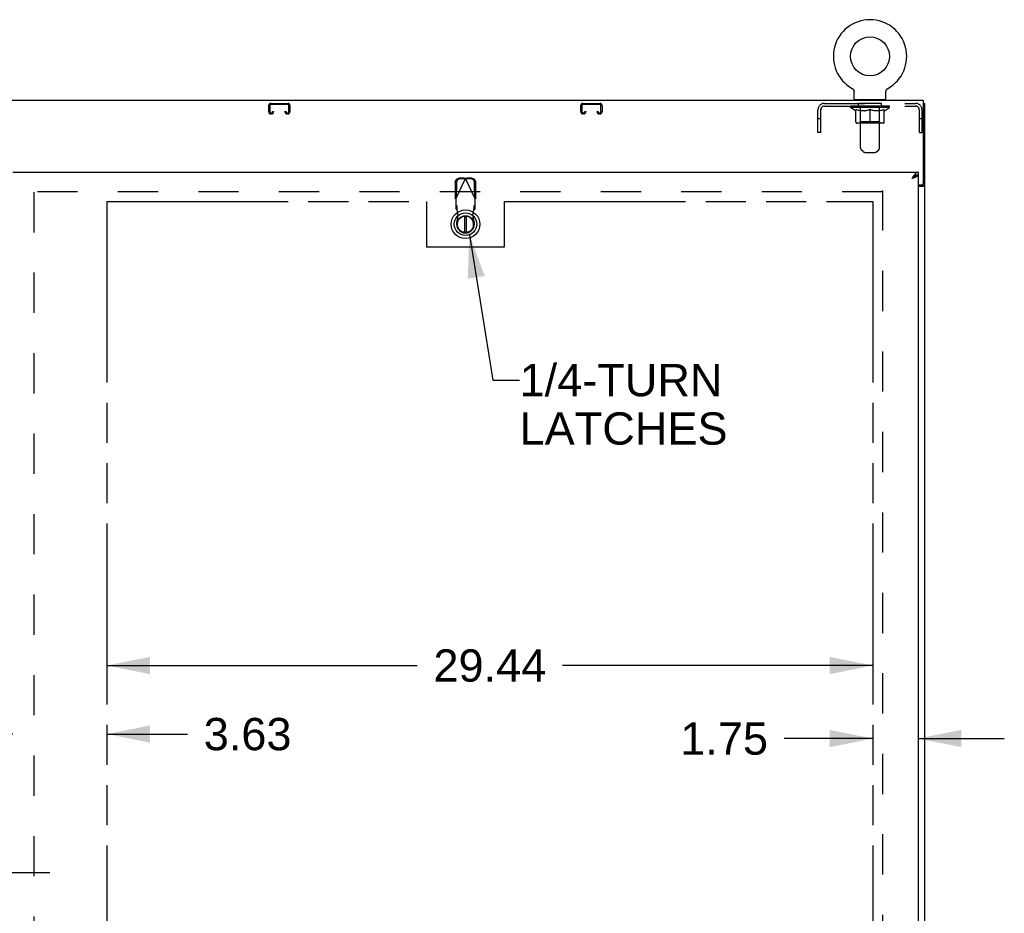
# Model space of a CAD drawing. Header units: inches. Extents: x 0 to 281, y 0 to 182.
# Tile 13 of 19: x 90 to 128, y 106 to 141. Entities that reach past the tile are written whole.
import ezdxf

# ---------------------------------------------------------------- set-up
doc = ezdxf.new("R2010")
doc.units = ezdxf.units.IN
doc.header["$LTSCALE"] = 15.47
doc.header["$MEASUREMENT"] = 0
doc.linetypes.add('HIDDEN', pattern=[0.2, 0.1, -0.1])
doc.linetypes.add('PHANTOM', pattern=[0.8, 0.45, -0.05, 0.1, -0.05, 0.1, -0.05])
doc.layers.get('0').update_dxf_attribs({"linetype": 'CONTINUOUS'})
for name, color, linetype in [('02___PRT_ALL_AXES', 7, 'CONTINUOUS'), ('AVAILABLE_DOOR_SPACE', 7, 'CONTINUOUS'), ('DEFAULT_2', 8, 'HIDDEN'), ('DIMENSIONS', 7, 'CONTINUOUS')]:
    doc.layers.add(name, color=color, linetype=linetype)
doc.styles.get("Standard").update_dxf_attribs({"font": 'arial.ttf'})
doc.dimstyles.new('DIMSTYLE_1', dxfattribs={"dimtxt": 1.240909, "dimasz": 1.654545, "dimexe": 0.09, "dimexo": 0.07, "dimgap": 0.0375, "dimtad": 0, "dimtih": 1, "dimtoh": 1, "dimzin": 4, "dimdsep": 46, "dimtxsty": 'Standard', "dimblk": '_FILLED', "dimblk1": '_FILLED', "dimblk2": '_FILLED', "dimcen": 0.09, "dimazin": 1, "dimtfac": 1, "dimtofl": 0, "dimtmove": 0, "dimatfit": 3, "dimldrblk": '_FILLED', "dimfxl": 0, "dimtolj": 1, "dimtzin": 4, "dimarcsym": 0})
doc.dimstyles.get("Standard").update_dxf_attribs({"dimtxt": 1.406364, "dimasz": 1.654545, "dimexe": 0.09, "dimexo": 0.07, "dimgap": 0.09, "dimtad": 0, "dimtih": 1, "dimtoh": 1, "dimzin": 4, "dimdsep": 46, "dimtxsty": 'Standard', "dimblk": '_FILLED', "dimblk1": '_FILLED', "dimblk2": '_FILLED', "dimcen": 0.09, "dimazin": 1, "dimtp": 0.01, "dimtm": 0.01, "dimtfac": 1, "dimtofl": 0, "dimtmove": 0, "dimatfit": 3, "dimldrblk": '_FILLED', "dimfxl": 0, "dimtolj": 1, "dimtzin": 4, "dimarcsym": 0})

# ---------------------------------------------------------------- blocks, each defined once
blk = doc.blocks.new('_FILLED')
at = {"color": 0, "linetype": 'ByBlock'}
blk.add_solid([(0, 0), (-1, 0.2), (-1, -0.2)], dxfattribs=at)
blk = doc.blocks.new('*D8')
at = {"layer": 'DIMENSIONS', "color": 2, "linetype": 'Continuous'}
for p, q in [((89.6, 113.193), (86.291, 113.193)), ((93.225, 113.193), (96.324, 113.193))]:
    blk.add_line(p, q, dxfattribs=at)
at = {"layer": 'DIMENSIONS', "color": 2, "linetype": 'Continuous', "xscale": 1.6545454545, "yscale": 1.6545454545, "zscale": 1.6545454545}
blk.add_blockref('_FILLED', (89.6, 113.193), dxfattribs=at)
at = {"layer": 'DIMENSIONS', "color": 2, "linetype": 'Continuous', "xscale": 1.6545454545, "yscale": 1.6545454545, "zscale": 1.6545454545, "rotation": 180}
blk.add_blockref('_FILLED', (93.225, 113.193), dxfattribs=at)
at = {"layer": 'DIMENSIONS', "color": 2, "linetype": 'Continuous', "insert": (96.945, 113.813), "char_height": 1.2409, "width": 3.37214, "attachment_point": 1, "line_spacing_factor": 0.9}
blk.add_mtext('3.63', dxfattribs=at)
blk = doc.blocks.new('*D9')
at = {"layer": 'DIMENSIONS', "color": 2, "linetype": 'Continuous'}
for p, q in [((93.225, 115.827), (105.155, 115.827)), ((122.663, 115.827), (110.732, 115.827))]:
    blk.add_line(p, q, dxfattribs=at)
at = {"layer": 'DIMENSIONS', "color": 2, "linetype": 'Continuous', "xscale": 1.6545454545, "yscale": 1.6545454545, "zscale": 1.6545454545, "rotation": 180}
blk.add_blockref('_FILLED', (93.225, 115.827), dxfattribs=at)
at = {"layer": 'DIMENSIONS', "color": 2, "linetype": 'Continuous', "xscale": 1.6545454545, "yscale": 1.6545454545, "zscale": 1.6545454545}
blk.add_blockref('_FILLED', (122.663, 115.827), dxfattribs=at)
at = {"layer": 'DIMENSIONS', "color": 2, "linetype": 'Continuous', "insert": (107.944, 116.448), "char_height": 1.2409, "width": 4.33626, "attachment_point": 2, "line_spacing_factor": 0.9}
blk.add_mtext('29.44', dxfattribs=at)
blk = doc.blocks.new('*D10')
at = {"layer": 'DIMENSIONS', "color": 2, "linetype": 'Continuous'}
for p, q in [((122.663, 113.021), (119.258, 113.021)), ((124.413, 113.021), (127.722, 113.021))]:
    blk.add_line(p, q, dxfattribs=at)
at = {"layer": 'DIMENSIONS', "color": 2, "linetype": 'Continuous', "xscale": 1.6545454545, "yscale": 1.6545454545, "zscale": 1.6545454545}
blk.add_blockref('_FILLED', (122.663, 113.021), dxfattribs=at)
at = {"layer": 'DIMENSIONS', "color": 2, "linetype": 'Continuous', "xscale": 1.6545454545, "yscale": 1.6545454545, "zscale": 1.6545454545, "rotation": 180}
blk.add_blockref('_FILLED', (124.413, 113.021), dxfattribs=at)
at = {"layer": 'DIMENSIONS', "color": 2, "linetype": 'Continuous', "insert": (118.638, 113.641), "char_height": 1.2409, "width": 3.37214, "attachment_point": 3, "line_spacing_factor": 0.9}
blk.add_mtext('1.75', dxfattribs=at)
blk = doc.blocks.new('*D16')
at = {"layer": 'DIMENSIONS', "color": 2, "linetype": 'Continuous'}
for p, q in [((84.1, 107.873), (80.295, 107.873)), ((87.725, 107.873), (91.034, 107.873))]:
    blk.add_line(p, q, dxfattribs=at)
at = {"layer": 'DIMENSIONS', "color": 2, "linetype": 'Continuous', "xscale": 1.6545454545, "yscale": 1.6545454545, "zscale": 1.6545454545}
blk.add_blockref('_FILLED', (84.1, 107.873), dxfattribs=at)
at = {"layer": 'DIMENSIONS', "color": 2, "linetype": 'Continuous', "xscale": 1.6545454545, "yscale": 1.6545454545, "zscale": 1.6545454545, "rotation": 180}
blk.add_blockref('_FILLED', (87.725, 107.873), dxfattribs=at)
at = {"layer": 'DIMENSIONS', "color": 2, "linetype": 'Continuous', "insert": (79.675, 108.493), "char_height": 1.2409, "width": 3.37214, "attachment_point": 3, "line_spacing_factor": 0.9}
blk.add_mtext('3.63', dxfattribs=at)

msp = doc.modelspace()

# ---------------------------------------------------------------- linework, layer by layer
at = {"color": 7, "linetype": 'Continuous'}
for p, q in [((121.869, 138.011), (121.868, 138.011)), ((121.868, 138.011), (121.874, 138.008)), ((121.869, 138.01), (121.87, 138.01)), ((121.874, 138.008), (121.879, 138.005)), ((121.879, 138.005), (121.884, 138.001)), ((121.883, 138.001), (121.888, 137.998)), ((121.888, 137.998), (121.893, 137.994)), ((121.893, 137.994), (121.897, 137.99)), ((121.897, 137.99), (121.902, 137.986)), ((121.902, 137.986), (121.906, 137.982)), ((121.906, 137.982), (121.91, 137.977)), ((121.91, 137.977), (121.914, 137.973)), ((121.914, 137.973), (121.917, 137.968)), ((121.917, 137.968), (121.921, 137.963)), ((121.921, 137.963), (121.924, 137.958)), ((121.924, 137.958), (121.927, 137.953)), ((121.927, 137.953), (121.93, 137.948)), ((121.93, 137.948), (121.933, 137.942)), ((121.933, 137.943), (121.935, 137.937)), ((121.935, 137.937), (121.938, 137.931)), ((121.938, 137.932), (121.94, 137.926)), ((121.94, 137.926), (121.942, 137.92)), ((121.942, 137.92), (121.943, 137.914)), ((121.943, 137.915), (121.945, 137.909)), ((121.945, 137.909), (121.946, 137.903)), ((121.946, 137.903), (121.947, 137.897)), ((121.947, 137.897), (121.948, 137.891)), ((121.948, 137.891), (121.948, 137.885)), ((121.948, 137.879), (121.949, 137.874)), ((121.949, 137.589), (121.949, 137.874)), ((123.169, 137.885), (123.17, 137.891)), ((123.169, 137.879), (123.169, 137.885)), ((123.169, 137.879), (123.169, 137.885)), ((123.169, 137.874), (123.169, 137.879)), ((123.169, 137.589), (123.169, 137.874)), ((123.17, 137.897), (123.171, 137.903)), ((123.17, 137.891), (123.17, 137.897)), ((123.171, 137.903), (123.172, 137.909)), ((123.172, 137.909), (123.174, 137.915)), ((123.174, 137.914), (123.176, 137.92)), ((123.176, 137.92), (123.177, 137.926)), ((123.177, 137.926), (123.18, 137.932)), ((123.179, 137.931), (123.182, 137.937)), ((123.182, 137.937), (123.184, 137.943)), ((123.184, 137.942), (123.187, 137.948)), ((123.187, 137.948), (123.19, 137.953)), ((123.19, 137.953), (123.193, 137.958)), ((123.193, 137.958), (123.196, 137.963)), ((123.196, 137.963), (123.2, 137.968)), ((123.2, 137.968), (123.204, 137.973)), ((123.203, 137.973), (123.207, 137.977)), ((123.207, 137.977), (123.211, 137.982)), ((123.211, 137.982), (123.216, 137.986)), ((123.215, 137.986), (123.22, 137.99)), ((123.22, 137.99), (123.224, 137.994)), ((123.224, 137.994), (123.229, 137.998)), ((123.229, 137.998), (123.234, 138.001)), ((123.234, 138.001), (123.239, 138.005)), ((123.238, 138.005), (123.244, 138.008)), ((123.239, 138.005), (123.24, 138.006)), ((123.244, 138.008), (123.249, 138.011)), ((123.247, 138.01), (123.248, 138.01)), ((123.249, 138.011), (123.249, 138.011)), ((121.964, 137.569), (121.964, 137.539)), ((123.154, 137.569), (121.964, 137.569)), ((123.154, 137.569), (123.154, 137.539)), ((124.611, 137.435), (124.663, 137.435)), ((124.413, 134.789), (124.413, 134.685)), ((124.312, 134.656), (124.301, 134.65)), ((124.559, 134.299), (124.559, 134.287)), ((124.559, 134.287), (124.663, 134.287)), ((107.2, 132.402), (107.223, 132.413))]:
    msp.add_line(p, q, dxfattribs=at)
at = {"color": 3, "linetype": 'Continuous'}
for p, q in [((124.611, 137.539), (52.715, 137.539)), ((124.611, 134.358), (124.611, 137.539)), ((124.663, 47.643), (124.663, 137.435)), ((89.6, 134.789), (124.413, 134.789)), ((124.198, 134.554), (124.166, 134.542)), ((124.413, 134.685), (124.413, 54.393)), ((124.413, 134.298), (124.551, 134.298)), ((124.413, 134.246), (124.593, 134.246))]:
    msp.add_line(p, q, dxfattribs=at)
at = {"color": 6, "linetype": 'Continuous'}
for p, q in [((106.967, 133.101), (106.967, 132.476)), ((107.046, 132.476), (107.046, 133.101))]:
    msp.add_line(p, q, dxfattribs=at)
at = {"color": 7, "linetype": 'Continuous'}
for points in [[(121.948, 137.885), (121.948, 137.879), (121.949, 137.874)], [(124.301, 134.65), (124.289, 134.643), (124.278, 134.635), (124.267, 134.628), (124.256, 134.619), (124.245, 134.61), (124.233, 134.601), (124.222, 134.592), (124.211, 134.582), (124.2, 134.572), (124.188, 134.562), (124.177, 134.552), (124.166, 134.542)], [(124.297, 134.647), (124.293, 134.642), (124.288, 134.635), (124.281, 134.628), (124.274, 134.621), (124.267, 134.613), (124.259, 134.606), (124.25, 134.599), (124.241, 134.592), (124.231, 134.585), (124.221, 134.578), (124.21, 134.571), (124.199, 134.564), (124.188, 134.556), (124.177, 134.549), (124.166, 134.542)], [(124.413, 134.685), (124.401, 134.684), (124.39, 134.683), (124.379, 134.681), (124.368, 134.679), (124.357, 134.676), (124.345, 134.672), (124.334, 134.667), (124.323, 134.662), (124.312, 134.656)], [(124.518, 134.246), (124.518, 134.248), (124.518, 134.25), (124.519, 134.252), (124.52, 134.254), (124.521, 134.256), (124.522, 134.258), (124.523, 134.259), (124.525, 134.261), (124.527, 134.263), (124.529, 134.264), (124.531, 134.266), (124.533, 134.267), (124.536, 134.268), (124.538, 134.269)], [(124.538, 134.269), (124.543, 134.272), (124.546, 134.273), (124.548, 134.275), (124.551, 134.276), (124.553, 134.277), (124.555, 134.279), (124.556, 134.281), (124.557, 134.282), (124.558, 134.284), (124.558, 134.285), (124.559, 134.287)]]:
    msp.add_lwpolyline(points, dxfattribs=at)
at = {"color": 3, "linetype": 'Continuous'}
for points in [[(124.413, 134.789), (124.401, 134.788), (124.39, 134.786), (124.379, 134.783), (124.368, 134.779), (124.357, 134.773), (124.345, 134.766), (124.334, 134.758), (124.323, 134.75), (124.312, 134.739), (124.301, 134.728), (124.289, 134.716), (124.278, 134.704), (124.267, 134.69)], [(124.267, 134.69), (124.256, 134.675), (124.245, 134.66), (124.233, 134.645), (124.222, 134.628), (124.211, 134.612), (124.2, 134.595), (124.188, 134.577), (124.177, 134.56), (124.166, 134.542)], [(124.316, 134.602), (124.303, 134.596), (124.289, 134.59), (124.275, 134.584), (124.26, 134.578), (124.245, 134.572), (124.23, 134.566), (124.214, 134.56), (124.198, 134.554)], [(124.413, 134.685), (124.412, 134.679), (124.41, 134.673), (124.408, 134.667), (124.404, 134.661), (124.399, 134.655), (124.394, 134.649), (124.387, 134.643), (124.38, 134.637), (124.371, 134.631), (124.362, 134.625), (124.351, 134.619), (124.34, 134.613), (124.329, 134.607), (124.316, 134.602)], [(124.593, 134.246), (124.595, 134.248), (124.597, 134.249), (124.6, 134.251), (124.603, 134.252), (124.607, 134.254), (124.611, 134.255), (124.615, 134.257), (124.619, 134.258), (124.627, 134.261)], [(124.627, 134.261), (124.631, 134.262), (124.635, 134.263), (124.638, 134.265), (124.642, 134.266), (124.645, 134.268), (124.648, 134.269), (124.651, 134.271), (124.653, 134.272), (124.656, 134.274), (124.657, 134.276), (124.659, 134.277), (124.66, 134.279), (124.661, 134.281), (124.662, 134.283), (124.662, 134.285), (124.663, 134.287)]]:
    msp.add_lwpolyline(points, dxfattribs=at)
at = {"color": 7, "linetype": 'Continuous'}
for centre, radius in [((122.559, 139.24), 0.75), ((107.007, 132.788), 0.551), ((107.007, 132.788), 0.433), ((107.007, 132.788), 0.329), ((107.007, 132.788), 0.317)]:
    msp.add_circle(centre, radius, dxfattribs=at)
for centre, radius, start, end in [((122.559, 139.24), 1.41, 299.2655, 240.7345), ((121.969, 137.589), 0.02, 180, 263.0769), ((123.149, 137.589), 0.02, 276.9231, 360)]:
    msp.add_arc(centre, radius, start, end, dxfattribs=at)
at = {"color": 3, "linetype": 'Continuous'}
msp.add_arc((124.551, 134.358), 0.06, 270, 360, dxfattribs=at)
at = {"color": 6, "linetype": 'Continuous'}
msp.add_arc((107.007, 132.788), 0.315, 100.0787, 79.9213, dxfattribs=at)
at = {"layer": '02___PRT_ALL_AXES', "color": 8, "linetype": 'HIDDEN'}
for p, q in [((122.121, 137.331), (122.121, 137.435)), ((122.996, 137.435), (122.121, 137.435)), ((122.996, 137.331), (122.996, 137.435)), ((122.996, 137.331), (122.121, 137.331))]:
    msp.add_line(p, q, dxfattribs=at)
at = {"layer": 'AVAILABLE_DOOR_SPACE', "color": 4, "linetype": 'PHANTOM'}
for p, q in [((93.225, 133.664), (93.225, 95.414)), ((93.225, 133.664), (105.506, 133.664)), ((105.506, 133.664), (105.506, 131.914)), ((108.506, 131.914), (108.506, 133.664)), ((108.506, 133.664), (122.663, 133.664)), ((122.663, 133.664), (122.663, 55.414)), ((105.506, 131.914), (108.506, 131.914))]:
    msp.add_line(p, q, dxfattribs=at)
at = {"layer": 'DEFAULT_2', "color": 8, "linetype": 'HIDDEN'}
for p, q in [((121.868, 138.011), (121.868, 138.011)), ((121.877, 138.006), (121.879, 138.005)), ((123.249, 138.011), (123.249, 138.011)), ((99.524, 137.435), (100.176, 137.435)), ((111.524, 137.435), (112.176, 137.435)), ((120.805, 137.435), (124.312, 137.435)), ((122.184, 137.569), (122.184, 137.539)), ((122.194, 135.723), (122.194, 137.539)), ((122.924, 135.723), (122.924, 137.539)), ((122.934, 137.569), (122.934, 137.539)), ((99.444, 137.108), (99.444, 137.355)), ((99.484, 137.355), (99.484, 137.108)), ((100.176, 137.395), (99.524, 137.395)), ((99.524, 137.068), (99.551, 137.068)), ((99.551, 137.028), (99.524, 137.028)), ((99.591, 137.108), (99.591, 137.122)), ((99.591, 137.122), (99.631, 137.122)), ((99.631, 137.122), (99.631, 137.108)), ((100.069, 137.108), (100.069, 137.122)), ((100.069, 137.122), (100.109, 137.122)), ((100.109, 137.122), (100.109, 137.108)), ((100.149, 137.068), (100.176, 137.068)), ((100.176, 137.028), (100.149, 137.028)), ((100.216, 137.108), (100.216, 137.355)), ((100.256, 137.355), (100.256, 137.108)), ((111.444, 137.108), (111.444, 137.355)), ((111.484, 137.355), (111.484, 137.108)), ((112.176, 137.395), (111.524, 137.395)), ((111.524, 137.068), (111.551, 137.068)), ((111.551, 137.028), (111.524, 137.028)), ((111.591, 137.108), (111.591, 137.122)), ((111.591, 137.122), (111.631, 137.122)), ((111.631, 137.122), (111.631, 137.108)), ((112.069, 137.108), (112.069, 137.122)), ((112.069, 137.122), (112.109, 137.122)), ((112.109, 137.122), (112.109, 137.108)), ((112.149, 137.068), (112.176, 137.068)), ((112.176, 137.028), (112.149, 137.028)), ((112.216, 137.108), (112.216, 137.355)), ((112.256, 137.355), (112.256, 137.108)), ((120.559, 136.31), (120.559, 137.188)), ((120.663, 136.31), (120.663, 137.188)), ((120.805, 137.331), (124.312, 137.331)), ((121.815, 137.276), (121.815, 137.331)), ((123.302, 137.276), (121.815, 137.276)), ((122.001, 137.145), (121.815, 137.276)), ((121.826, 137.323), (121.826, 137.331)), ((121.837, 137.319), (121.837, 137.323)), ((121.837, 137.319), (123.28, 137.319)), ((121.847, 137.319), (121.847, 137.323)), ((121.849, 137.319), (121.849, 137.323)), ((121.86, 137.323), (121.86, 137.331)), ((121.879, 137.319), (121.879, 137.323)), ((121.882, 137.319), (121.882, 137.323)), ((121.915, 137.323), (121.915, 137.331)), ((121.932, 137.319), (121.932, 137.323)), ((121.935, 137.319), (121.935, 137.323)), ((122.172, 137.323), (121.943, 137.323)), ((121.989, 137.323), (121.989, 137.331)), ((121.99, 137.319), (121.99, 137.323)), ((121.991, 137.319), (121.991, 137.323)), ((121.994, 137.319), (121.994, 137.323)), ((122.001, 137.145), (122.008, 137.145)), ((122.004, 137.319), (122.004, 137.323)), ((122.004, 137.319), (122.004, 137.323)), ((122.008, 137.319), (122.008, 137.323)), ((122.008, 136.721), (122.008, 137.2)), ((122.008, 137.2), (122.043, 137.187)), ((122.011, 137.319), (122.011, 137.324)), ((122.015, 137.319), (122.015, 137.323)), ((122.034, 137.319), (122.034, 137.323)), ((122.077, 137.175), (122.042, 137.187)), ((122.052, 137.319), (122.052, 137.323)), ((122.055, 137.319), (122.055, 137.326)), ((122.11, 137.165), (122.076, 137.176)), ((122.081, 137.323), (122.081, 137.331)), ((122.081, 137.319), (122.081, 137.323)), ((122.092, 137.319), (122.092, 137.323)), ((122.097, 137.319), (122.097, 137.323)), ((122.105, 137.319), (122.105, 137.323)), ((122.143, 137.157), (122.11, 137.166)), ((122.121, 137.319), (122.121, 137.327)), ((122.141, 137.319), (122.141, 137.323)), ((122.176, 137.15), (122.143, 137.157)), ((122.144, 137.319), (122.144, 137.323)), ((122.172, 137.319), (122.172, 137.323)), ((122.209, 137.145), (122.176, 137.15)), ((122.25, 137.323), (122.184, 137.323)), ((122.187, 137.323), (122.187, 137.331)), ((122.193, 136.724), (122.193, 137.272)), ((122.195, 137.319), (122.195, 137.323)), ((122.201, 137.319), (122.201, 137.323)), ((122.207, 137.319), (122.207, 137.329)), ((122.357, 137.145), (122.209, 137.145)), ((122.215, 137.319), (122.215, 137.323)), ((122.226, 137.319), (122.226, 137.323)), ((122.25, 137.319), (122.25, 137.323)), ((122.338, 137.323), (122.275, 137.323)), ((122.299, 137.319), (122.299, 137.323)), ((122.304, 137.323), (122.304, 137.331)), ((122.309, 137.319), (122.309, 137.323)), ((122.311, 137.319), (122.311, 137.33)), ((122.315, 137.319), (122.315, 137.323)), ((122.324, 137.319), (122.324, 137.323)), ((122.338, 137.319), (122.338, 137.323)), ((122.357, 137.145), (122.391, 137.15)), ((122.432, 137.323), (122.375, 137.323)), ((122.424, 137.157), (122.39, 137.15)), ((122.391, 137.319), (122.391, 137.323)), ((122.457, 137.166), (122.423, 137.157)), ((122.424, 137.323), (122.559, 137.331)), ((122.429, 137.323), (122.429, 137.331)), ((122.43, 137.331), (122.429, 137.331)), ((122.43, 137.323), (122.43, 137.33)), ((122.43, 137.319), (122.43, 137.323)), ((122.432, 137.319), (122.432, 137.323)), ((122.435, 137.319), (122.435, 137.323)), ((122.436, 137.319), (122.436, 137.323)), ((122.49, 137.176), (122.456, 137.165)), ((122.53, 137.323), (122.479, 137.323)), ((122.488, 137.319), (122.488, 137.323)), ((122.524, 137.187), (122.49, 137.175)), ((122.559, 137.2), (122.524, 137.187)), ((122.53, 137.319), (122.53, 137.323)), ((122.556, 137.323), (122.555, 137.323)), ((122.555, 137.319), (122.555, 137.323)), ((122.556, 137.319), (122.556, 137.323)), ((122.559, 137.323), (122.559, 137.331)), ((122.559, 136.677), (122.559, 137.2)), ((122.559, 137.2), (122.593, 137.187)), ((122.562, 137.319), (122.562, 137.323)), ((122.562, 137.319), (122.562, 137.323)), ((122.562, 137.323), (122.562, 137.323)), ((122.564, 137.323), (122.638, 137.323)), ((122.587, 137.319), (122.587, 137.323)), ((122.627, 137.175), (122.593, 137.187)), ((122.601, 137.323), (122.601, 137.328)), ((122.601, 137.328), (122.693, 137.323)), ((122.626, 137.323), (122.626, 137.327)), ((122.661, 137.165), (122.627, 137.176)), ((122.629, 137.319), (122.629, 137.323)), ((122.694, 137.157), (122.66, 137.166)), ((122.681, 137.319), (122.681, 137.323)), ((122.682, 137.319), (122.682, 137.323)), ((122.685, 137.319), (122.685, 137.323)), ((122.685, 137.323), (122.743, 137.323)), ((122.687, 137.331), (122.688, 137.331)), ((122.687, 137.323), (122.687, 137.33)), ((122.687, 137.319), (122.687, 137.323)), ((122.688, 137.323), (122.688, 137.331)), ((122.727, 137.15), (122.693, 137.157)), ((122.726, 137.319), (122.726, 137.323)), ((122.76, 137.145), (122.727, 137.15)), ((122.908, 137.145), (122.76, 137.145)), ((122.779, 137.319), (122.779, 137.323)), ((122.779, 137.323), (122.842, 137.323)), ((122.793, 137.319), (122.793, 137.323)), ((122.802, 137.319), (122.802, 137.323)), ((122.806, 137.319), (122.806, 137.33)), ((122.808, 137.319), (122.808, 137.323)), ((122.813, 137.323), (122.813, 137.331)), ((122.818, 137.319), (122.818, 137.323)), ((122.867, 137.319), (122.867, 137.323)), ((122.867, 137.323), (122.933, 137.323)), ((122.891, 137.319), (122.891, 137.323)), ((122.902, 137.319), (122.902, 137.323)), ((122.908, 137.145), (122.941, 137.15)), ((122.91, 137.319), (122.91, 137.329)), ((122.917, 137.319), (122.917, 137.323)), ((122.922, 137.319), (122.922, 137.323)), ((122.924, 136.724), (122.924, 137.272)), ((122.93, 137.323), (122.93, 137.331)), ((122.974, 137.157), (122.941, 137.15)), ((122.945, 137.319), (122.945, 137.323)), ((122.945, 137.323), (123.174, 137.323)), ((122.973, 137.319), (122.973, 137.323)), ((123.007, 137.166), (122.974, 137.157)), ((122.976, 137.319), (122.976, 137.323)), ((122.996, 137.319), (122.996, 137.327)), ((123.041, 137.176), (123.007, 137.165)), ((123.012, 137.319), (123.012, 137.323)), ((123.02, 137.319), (123.02, 137.323)), ((123.025, 137.319), (123.025, 137.323)), ((123.036, 137.323), (123.036, 137.331)), ((123.037, 137.319), (123.037, 137.323)), ((123.075, 137.187), (123.04, 137.175)), ((123.062, 137.319), (123.062, 137.326)), ((123.065, 137.319), (123.065, 137.323)), ((123.109, 137.2), (123.074, 137.187)), ((123.083, 137.319), (123.083, 137.323)), ((123.102, 137.319), (123.102, 137.323)), ((123.106, 137.319), (123.106, 137.324)), ((123.109, 137.319), (123.109, 137.323)), ((123.109, 136.721), (123.109, 137.2)), ((123.109, 137.145), (123.116, 137.145)), ((123.113, 137.319), (123.113, 137.323)), ((123.113, 137.319), (123.113, 137.323)), ((123.116, 137.145), (123.302, 137.276)), ((123.123, 137.319), (123.123, 137.323)), ((123.126, 137.319), (123.126, 137.323)), ((123.127, 137.319), (123.127, 137.323)), ((123.128, 137.323), (123.128, 137.331)), ((123.182, 137.319), (123.182, 137.323)), ((123.185, 137.319), (123.185, 137.323)), ((123.202, 137.323), (123.202, 137.331)), ((123.236, 137.319), (123.236, 137.323)), ((123.238, 137.319), (123.238, 137.323)), ((123.257, 137.323), (123.257, 137.331)), ((123.269, 137.319), (123.269, 137.323)), ((123.27, 137.319), (123.27, 137.323)), ((123.28, 137.319), (123.28, 137.323)), ((123.291, 137.323), (123.291, 137.331)), ((123.302, 137.276), (123.302, 137.331)), ((124.455, 136.31), (124.455, 137.188)), ((124.559, 136.31), (124.559, 137.188)), ((120.663, 136.84), (120.559, 136.84)), ((123.066, 136.677), (122.051, 136.677)), ((122.193, 136.724), (122.146, 136.677)), ((122.924, 136.724), (122.193, 136.724)), ((122.924, 136.724), (122.971, 136.677)), ((124.559, 136.84), (124.455, 136.84)), ((120.663, 136.31), (120.559, 136.31)), ((124.455, 136.31), (124.559, 136.31)), ((122.294, 135.581), (122.223, 135.652)), ((122.365, 135.552), (122.752, 135.552)), ((122.823, 135.581), (122.894, 135.652)), ((106.615, 134.397), (106.605, 133.807)), ((106.633, 133.759), (107.007, 134.546)), ((106.656, 134.377), (106.646, 133.787)), ((106.962, 134.559), (106.769, 134.556)), ((107.004, 134.54), (106.811, 134.536)), ((106.962, 134.559), (106.984, 134.553)), ((106.962, 134.559), (107.004, 134.54)), ((106.984, 134.553), (107.007, 134.546)), ((107.007, 134.546), (107.029, 134.553)), ((107.381, 133.759), (107.007, 134.546)), ((107.01, 134.54), (107.052, 134.559)), ((107.203, 134.536), (107.01, 134.54)), ((107.029, 134.553), (107.052, 134.559)), ((107.244, 134.556), (107.052, 134.559)), ((107.367, 133.787), (107.357, 134.377)), ((107.409, 133.807), (107.399, 134.397)), ((123.038, 134.039), (90.309, 134.039)), ((90.413, 134.024), (90.413, 55.054)), ((123.038, 134.091), (123.038, 54.987)), ((106.646, 133.787), (106.605, 133.807)), ((106.633, 133.759), (106.633, 133.385)), ((107.409, 133.807), (107.367, 133.787)), ((107.381, 133.385), (107.381, 133.759)), ((106.679, 133.498), (106.633, 133.54)), ((106.633, 133.385), (106.679, 133.343)), ((106.679, 133.343), (106.679, 133.498)), ((106.731, 133.142), (106.693, 133.339)), ((107.32, 133.339), (107.282, 133.142)), ((107.381, 133.54), (107.335, 133.498)), ((107.335, 133.498), (107.335, 133.343)), ((107.335, 133.343), (107.381, 133.385)), ((106.678, 132.848), (106.731, 133.142)), ((107.282, 133.142), (107.336, 132.848))]:
    msp.add_line(p, q, dxfattribs=at)
for points in [[(106.615, 134.397), (106.616, 134.412), (106.618, 134.428), (106.622, 134.443), (106.627, 134.457), (106.634, 134.471), (106.642, 134.484), (106.651, 134.497), (106.661, 134.508), (106.672, 134.519), (106.684, 134.528), (106.697, 134.536), (106.711, 134.543), (106.725, 134.548), (106.74, 134.552), (106.754, 134.555), (106.769, 134.556)], [(106.811, 134.536), (106.796, 134.535), (106.781, 134.533), (106.767, 134.529), (106.753, 134.523), (106.739, 134.516), (106.726, 134.508), (106.714, 134.499), (106.703, 134.489), (106.693, 134.477), (106.683, 134.465), (106.676, 134.451), (106.669, 134.437), (106.664, 134.423), (106.66, 134.408), (106.657, 134.393), (106.656, 134.377)], [(107.357, 134.377), (107.356, 134.393), (107.354, 134.408), (107.35, 134.423), (107.345, 134.437), (107.338, 134.451), (107.33, 134.465), (107.321, 134.477), (107.311, 134.489), (107.3, 134.499), (107.288, 134.508), (107.275, 134.516), (107.261, 134.523), (107.247, 134.529), (107.233, 134.533), (107.218, 134.535), (107.203, 134.536)], [(107.244, 134.556), (107.259, 134.555), (107.274, 134.552), (107.289, 134.548), (107.303, 134.543), (107.316, 134.536), (107.329, 134.528), (107.341, 134.519), (107.353, 134.508), (107.363, 134.497), (107.372, 134.484), (107.38, 134.471), (107.386, 134.457), (107.392, 134.443), (107.396, 134.428), (107.398, 134.412), (107.399, 134.397)], [(106.633, 133.759), (106.623, 133.775), (106.619, 133.783), (106.614, 133.791), (106.609, 133.799), (106.605, 133.807)], [(107.395, 133.783), (107.386, 133.767), (107.381, 133.759)], [(107.409, 133.807), (107.405, 133.799), (107.4, 133.791), (107.395, 133.783)], [(106.69, 133.387), (106.689, 133.402), (106.688, 133.416), (106.687, 133.43), (106.686, 133.443), (106.685, 133.455), (106.684, 133.465), (106.683, 133.475), (106.682, 133.483), (106.681, 133.49), (106.68, 133.495), (106.679, 133.498)], [(106.679, 133.343), (106.681, 133.343), (106.684, 133.342), (106.686, 133.342), (106.689, 133.341), (106.691, 133.34), (106.693, 133.339)], [(106.693, 133.339), (106.692, 133.355), (106.69, 133.387)], [(107.335, 133.498), (107.334, 133.495), (107.333, 133.49), (107.332, 133.483), (107.331, 133.475), (107.33, 133.465), (107.329, 133.455), (107.328, 133.443), (107.327, 133.43), (107.326, 133.416), (107.324, 133.402), (107.323, 133.387), (107.322, 133.371), (107.32, 133.339)], [(107.32, 133.339), (107.323, 133.34), (107.325, 133.341), (107.328, 133.342), (107.33, 133.342), (107.332, 133.343), (107.335, 133.343)]]:
    msp.add_lwpolyline(points, dxfattribs=at)
for centre, radius, start, end in [((99.524, 137.355), 0.08, 90, 180), ((100.176, 137.355), 0.08, 0, 90), ((111.524, 137.355), 0.08, 90, 180), ((112.176, 137.355), 0.08, 0, 90), ((120.805, 137.188), 0.246, 90, 180), ((121.969, 137.589), 0.02, 263.0769, 270), ((122.164, 137.539), 0.03, 0, 90), ((122.954, 137.539), 0.03, 90, 180), ((123.149, 137.589), 0.02, 270, 276.9231), ((124.312, 137.188), 0.246, 0, 90), ((99.524, 137.108), 0.08, 180, 270), ((99.524, 137.355), 0.04, 90, 180), ((99.524, 137.108), 0.04, 180, 270), ((99.551, 137.108), 0.08, 270, 360), ((99.551, 137.108), 0.04, 270, 360), ((100.149, 137.108), 0.08, 180, 270), ((100.149, 137.108), 0.04, 180, 270), ((100.176, 137.355), 0.04, 0, 90), ((100.176, 137.108), 0.08, 270, 360), ((100.176, 137.108), 0.04, 270, 360), ((111.524, 137.108), 0.08, 180, 270), ((111.524, 137.355), 0.04, 90, 180), ((111.524, 137.108), 0.04, 180, 270), ((111.551, 137.108), 0.08, 270, 360), ((111.551, 137.108), 0.04, 270, 360), ((112.149, 137.108), 0.08, 180, 270), ((112.149, 137.108), 0.04, 180, 270), ((112.176, 137.355), 0.04, 0, 90), ((112.176, 137.108), 0.08, 270, 360), ((112.176, 137.108), 0.04, 270, 360), ((120.805, 137.188), 0.142, 90, 180), ((122.146, 137.272), 0.0466, 0, 90), ((122.971, 137.272), 0.0466, 90, 180), ((124.312, 137.188), 0.142, 0, 90), ((122.051, 136.721), 0.0434, 180, 270), ((123.066, 136.721), 0.0434, 270, 360), ((122.294, 135.723), 0.1, 180, 225), ((122.365, 135.652), 0.1, 225, 270), ((122.752, 135.652), 0.1, 270, 315), ((122.824, 135.723), 0.1, 315, 360), ((107.007, 132.788), 0.335, 169.673, 10.327)]:
    msp.add_arc(centre, radius, start, end, dxfattribs=at)
for centre, major_axis, ratio, start_param, end_param in [((122.559, 137.331), (0.743, 0.008), 0.059247, 2.966439, 3.140971), ((121.792, 137.317), (0.232, 0), 0.060167, 0.426548, 1.470503), ((122.559, 137.331), (0.744, 0), 0.060167, 3.141593, 3.316126), ((121.792, 137.309), (0.232, 0.002), 0.059247, 1.374323, 1.469882), ((122.559, 137.331), (0.743, 0.015), 0.056515, 2.79136, 2.965893), ((121.763, 137.317), (0.232, 0.002), 0.059247, 0.251393, 1.295349), ((121.844, 137.317), (0.232, -0.002), 0.059247, 0.601702, 1.645657), ((122.559, 137.331), (0.743, -0.008), 0.059247, -2.966439, -2.791906), ((121.844, 137.309), (0.232, 0), 0.060167, 1.549477, 1.645036), ((121.763, 137.309), (0.232, 0.005), 0.056515, 1.199244, 1.294804), ((121.848, 137.312), (0.192, 0.002), 0.059247, 1.051627, 1.625044), ((121.824, 137.312), (0.192, 0.004), 0.056515, 0.876548, 1.449966), ((121.892, 137.312), (0.192, 0), 0.060167, 1.226781, 1.800198), ((122.559, 137.331), (0.743, 0.022), 0.052059, 2.616423, 2.790956), ((121.759, 137.317), (0.232, 0.005), 0.056515, 0.076315, 1.120271), ((121.917, 137.317), (0.232, -0.005), 0.056515, 0.77678, 1.820736), ((122.559, 137.331), (0.743, -0.015), 0.056515, -2.79136, -2.616827), ((121.917, 137.309), (0.232, -0.002), 0.059247, 1.724631, 1.82019), ((121.759, 137.309), (0.232, 0.007), 0.052059, 1.024308, 1.119867), ((121.824, 137.312), (0.192, 0.006), 0.052059, 0.701611, 1.275029), ((121.957, 137.312), (0.192, -0.002), 0.059247, 1.401935, 1.975352), ((122.559, 137.331), (0.743, 0.029), 0.046022, 2.441677, 2.61621), ((122.01, 137.317), (0.232, -0.007), 0.052059, 0.951717, 1.995673), ((121.779, 137.317), (0.232, 0.007), 0.052059, -0.098622, 0.945334), ((122.559, 137.331), (0.743, -0.022), 0.052059, -2.616423, -2.441891), ((122.01, 137.309), (0.232, -0.005), 0.056515, 1.899709, 1.995269), ((121.779, 137.309), (0.232, 0.009), 0.046022, 0.849561, 0.945121), ((121.845, 137.312), (0.192, 0.007), 0.046022, 0.526865, 1.100283), ((122.04, 137.312), (0.192, -0.004), 0.056515, 1.577013, 2.150431), ((122.559, 137.331), (0.743, 0.034), 0.038593, 2.267147, 2.44168), ((122.12, 137.317), (0.232, -0.009), 0.046022, 1.126463, 2.170419), ((121.823, 137.317), (0.232, 0.009), 0.046022, -0.273368, 0.770588), ((122.559, 137.331), (0.743, -0.029), 0.046022, -2.441677, -2.267144), ((122.12, 137.309), (0.232, -0.007), 0.052059, 2.074646, 2.170205), ((121.823, 137.309), (0.232, 0.011), 0.038593, 0.675031, 0.77059), ((121.888, 137.312), (0.192, 0.009), 0.038593, 0.352335, 0.925752), ((122.139, 137.312), (0.192, -0.006), 0.052059, 1.75195, 2.325367), ((122.559, 137.331), (0.743, 0.039), 0.030002, 2.09283, 2.267363), ((122.242, 137.317), (0.232, -0.011), 0.038593, 1.300994, 2.344949), ((121.889, 137.317), (0.232, 0.011), 0.038593, -0.447899, 0.596057), ((122.559, 137.331), (0.743, -0.034), 0.038593, -2.267147, -2.092614), ((122.242, 137.309), (0.232, -0.009), 0.046022, 2.249392, 2.344952), ((121.889, 137.309), (0.232, 0.012), 0.030002, 0.500714, 0.596274), ((121.952, 137.312), (0.192, 0.01), 0.030002, 0.178018, 0.751436), ((122.251, 137.312), (0.192, -0.007), 0.046022, 1.926696, 2.500114), ((121.975, 137.317), (0.232, 0.012), 0.030002, -0.622215, 0.421741), ((122.559, 137.331), (0.743, 0.042), 0.020513, 1.918702, 2.093235), ((122.375, 137.317), (0.232, -0.012), 0.030002, 1.47531, 2.519266), ((122.559, 137.331), (0.743, -0.039), 0.030002, -2.09283, -1.918297), ((122.375, 137.309), (0.232, -0.011), 0.038593, 2.423923, 2.519482), ((121.975, 137.309), (0.232, 0.013), 0.020513, 0.326586, 0.422146), ((122.034, 137.312), (0.192, 0.011), 0.020513, 0.00389, 0.577307), ((122.372, 137.312), (0.192, -0.009), 0.038593, 2.101227, 2.674644), ((122.08, 137.317), (0.232, 0.013), 0.020513, -0.796343, 0.247613), ((122.559, 137.331), (0.743, 0.044), 0.010411, 1.744712, 1.919245), ((122.513, 137.317), (0.232, -0.013), 0.020513, 1.649438, 2.693394), ((122.559, 137.331), (0.743, -0.042), 0.020513, -1.918702, -1.744169), ((122.513, 137.309), (0.232, -0.012), 0.030002, 2.598239, 2.693799), ((122.08, 137.309), (0.232, 0.014), 0.010411, 0.152596, 0.248156), ((122.132, 137.312), (0.192, 0.011), 0.010411, 6.113086, 6.686503), ((122.499, 137.312), (0.192, -0.01), 0.030002, 2.275543, 2.848961), ((122.198, 137.317), (0.232, 0.014), 0.010411, -0.970333, -0.000837), ((122.653, 137.317), (0.232, -0.014), 0.010411, 1.823428, 2.867384), ((122.559, 137.331), (0.743, -0.044), 0.010411, -1.744712, -1.56247), ((122.653, 137.309), (0.232, -0.013), 0.020513, 2.772368, 2.867927), ((122.627, 137.312), (0.192, -0.011), 0.020513, 2.449671, 3.023089), ((122.465, 137.317), (0.232, 0.014), 0.010411, 0.274209, 1.318165), ((122.363, 137.312), (0.192, 0.011), 0.010411, -0.000452, 0.517932), ((122.328, 137.309), (0.232, 0.014), 0.010411, 0.099676, 0.195236), ((122.559, 137.331), (0.743, 0.044), 0.010411, -1.571413, -1.39688), ((122.789, 137.309), (0.232, -0.014), 0.010411, 2.734394, 2.946357), ((122.754, 137.312), (0.192, -0.011), 0.010411, 2.623661, 3.141974), ((122.604, 137.317), (0.232, 0.013), 0.020513, 0.448199, 1.492154), ((122.49, 137.312), (0.192, 0.011), 0.020513, 0.118504, 0.691921), ((122.465, 137.309), (0.232, 0.013), 0.020513, 0.273666, 0.369225), ((122.919, 137.317), (0.232, -0.014), 0.010411, -3.140756, -2.17126), ((122.559, 137.331), (0.743, 0.042), 0.020513, -1.397424, -1.222891), ((122.559, 137.331), (0.743, -0.044), 0.010411, 1.222347, 1.39688), ((122.742, 137.317), (0.232, 0.012), 0.030002, 0.622327, 1.666283), ((122.618, 137.312), (0.192, 0.01), 0.030002, 0.292632, 0.86605), ((122.985, 137.312), (0.192, -0.011), 0.010411, 2.738275, 3.311692), ((123.038, 137.317), (0.232, -0.013), 0.020513, 2.89398, 3.937936), ((122.604, 137.309), (0.232, 0.012), 0.030002, 0.447794, 0.543354), ((123.038, 137.309), (0.232, -0.014), 0.010411, 2.893437, 2.988996), ((122.559, 137.331), (0.743, 0.039), 0.030002, -1.223295, -1.048762), ((122.559, 137.331), (0.743, -0.042), 0.020513, 1.048358, 1.222891), ((122.875, 137.317), (0.232, 0.011), 0.038593, 0.796643, 1.840599), ((122.745, 137.312), (0.192, 0.009), 0.038593, 0.466948, 1.040366), ((123.083, 137.312), (0.192, -0.011), 0.020513, 2.564285, 3.137703), ((123.142, 137.317), (0.232, -0.012), 0.030002, 2.719852, 3.763807), ((122.998, 137.317), (0.232, 0.009), 0.046022, 0.971174, 2.01513), ((122.742, 137.309), (0.232, 0.011), 0.038593, 0.62211, 0.71767), ((123.142, 137.309), (0.232, -0.013), 0.020513, 2.719447, 2.815007), ((122.559, 137.331), (0.743, 0.034), 0.038593, -1.048979, -0.874446), ((122.559, 137.331), (0.743, -0.039), 0.030002, 0.874229, 1.048762), ((122.866, 137.312), (0.192, 0.007), 0.046022, 0.641479, 1.214897), ((123.107, 137.317), (0.232, 0.007), 0.052059, 1.14592, 2.189876), ((123.165, 137.312), (0.192, -0.01), 0.030002, 2.390157, 2.963574), ((123.228, 137.317), (0.232, -0.011), 0.038593, 2.545535, 3.589491), ((122.978, 137.312), (0.192, 0.006), 0.052059, 0.816225, 1.389643), ((122.875, 137.309), (0.232, 0.009), 0.046022, 0.796641, 0.892201), ((123.228, 137.309), (0.232, -0.012), 0.030002, 2.545319, 2.640878), ((123.2, 137.317), (0.232, 0.005), 0.056515, 1.320857, 2.364813), ((122.559, 137.331), (0.743, 0.029), 0.046022, -0.874448, -0.699915), ((122.559, 137.331), (0.743, -0.034), 0.038593, 0.699913, 0.874446), ((123.229, 137.312), (0.192, -0.009), 0.038593, 2.21584, 2.789258), ((123.294, 137.317), (0.232, -0.009), 0.046022, 2.371005, 3.41496), ((123.077, 137.312), (0.192, 0.004), 0.056515, 0.991162, 1.564579), ((123.274, 137.317), (0.232, 0.002), 0.059247, 1.495935, 2.539891), ((123.338, 137.317), (0.232, -0.007), 0.052059, 2.196258, 3.240214), ((123.272, 137.312), (0.192, -0.007), 0.046022, 2.04131, 2.614727), ((122.998, 137.309), (0.232, 0.007), 0.052059, 0.971387, 1.066947), ((123.294, 137.309), (0.232, -0.011), 0.038593, 2.371002, 2.466562), ((123.325, 137.317), (0.232, 0), 0.060167, 1.671089, 2.715045), ((123.358, 137.317), (0.232, -0.005), 0.056515, 2.021322, 3.065278), ((122.559, 137.331), (0.743, 0.022), 0.052059, -0.699702, -0.525169), ((122.559, 137.331), (0.743, -0.029), 0.046022, 0.525382, 0.699915), ((123.16, 137.312), (0.192, 0.002), 0.059247, 1.16624, 1.739658), ((123.354, 137.317), (0.232, -0.002), 0.059247, 1.846243, 2.890199), ((123.294, 137.312), (0.192, -0.006), 0.052059, 1.866564, 2.439981), ((123.225, 137.312), (0.192, 0), 0.060167, 1.341394, 1.914812), ((123.293, 137.312), (0.192, -0.004), 0.056515, 1.691627, 2.265045), ((123.27, 137.312), (0.192, -0.002), 0.059247, 1.516549, 2.089966), ((123.107, 137.309), (0.232, 0.005), 0.056515, 1.146324, 1.241883), ((123.338, 137.309), (0.232, -0.009), 0.046022, 2.196472, 2.292031), ((122.559, 137.331), (0.743, 0.015), 0.056515, -0.524765, -0.350233), ((122.559, 137.331), (0.743, -0.022), 0.052059, 0.350636, 0.525169), ((123.2, 137.309), (0.232, 0.002), 0.059247, 1.321402, 1.416962), ((123.358, 137.309), (0.232, -0.007), 0.052059, 2.021726, 2.117285), ((122.559, 137.331), (0.743, 0.008), 0.059247, -0.349687, -0.175154), ((122.559, 137.331), (0.743, -0.015), 0.056515, 0.1757, 0.350233), ((123.274, 137.309), (0.232, 0), 0.060167, 1.496556, 1.592116), ((123.354, 137.309), (0.232, -0.005), 0.056515, 1.846789, 1.942348), ((123.325, 137.309), (0.232, -0.002), 0.059247, 1.67171, 1.76727), ((122.559, 137.331), (0.744, 0), 0.060167, -0.174533, 0), ((122.559, 137.331), (0.743, -0.008), 0.059247, 0.000621, 0.175154)]:
    msp.add_ellipse(centre, major_axis=major_axis, ratio=ratio, start_param=start_param, end_param=end_param, dxfattribs=at)

# ---------------------------------------------------------------- texts
at = {"layer": 'DIMENSIONS', "color": 2, "linetype": 'Continuous', "insert": (109.087, 127.419), "char_height": 1.2409, "width": 7.98057, "attachment_point": 1, "line_spacing_factor": 0.9}
msp.add_mtext('1/4-TURN\\PLATCHES', dxfattribs=at)

# ---------------------------------------------------------------- dimensions: what is measured, and where the dimension line sits
at = {"layer": 'DIMENSIONS', "color": 2, "linetype": 'Continuous'}
for base, p1, p2, picture, middle in [((87.725080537, 107.872845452), (84.100080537, 133.663643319), (87.725080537, 134.684643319), '*D16', (77.98684221, 107.865925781)), ((124.413, 113.021), (122.663, 133.664), (124.413, 54.393), '*D10', (117.01, 113.014))]:
    dim = msp.add_linear_dim(base=base, p1=p1, p2=p2, dimstyle='DIMSTYLE_1', dxfattribs=at)
    dim.commit()
    dim.dimension.update_dxf_attribs({"geometry": picture, "text_midpoint": middle, "dimtype": 160})
for base, p1, p2, picture, middle in [((89.600080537, 113.192570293), (93.225080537, 133.663643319), (89.600080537, 134.684643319), '*D8', (98.629220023, 113.18565246)), ((93.225, 115.827), (122.663, 55.414), (93.225, 95.414), '*D9', (107.927, 115.82))]:
    dim = msp.add_linear_dim(base=base, p1=p1, p2=p2, angle=180, dimstyle='DIMSTYLE_1', dxfattribs=at)
    dim.commit()
    dim.dimension.update_dxf_attribs({"geometry": picture, "text_midpoint": middle, "dimtype": 160})

# ---------------------------------------------------------------- leaders
at = {"layer": 'DIMENSIONS', "color": 2, "linetype": 'Continuous', "annotation_type": 0, "has_hookline": 1, "hookline_direction": 1, "text_width": 7.778}
msp.add_leader([(107.157, 132.382), (108.058, 126.799), (109.087, 126.799)], dimstyle='Standard', override={"dimtad": 0}, dxfattribs=at)

doc.saveas('drawing.dxf')
